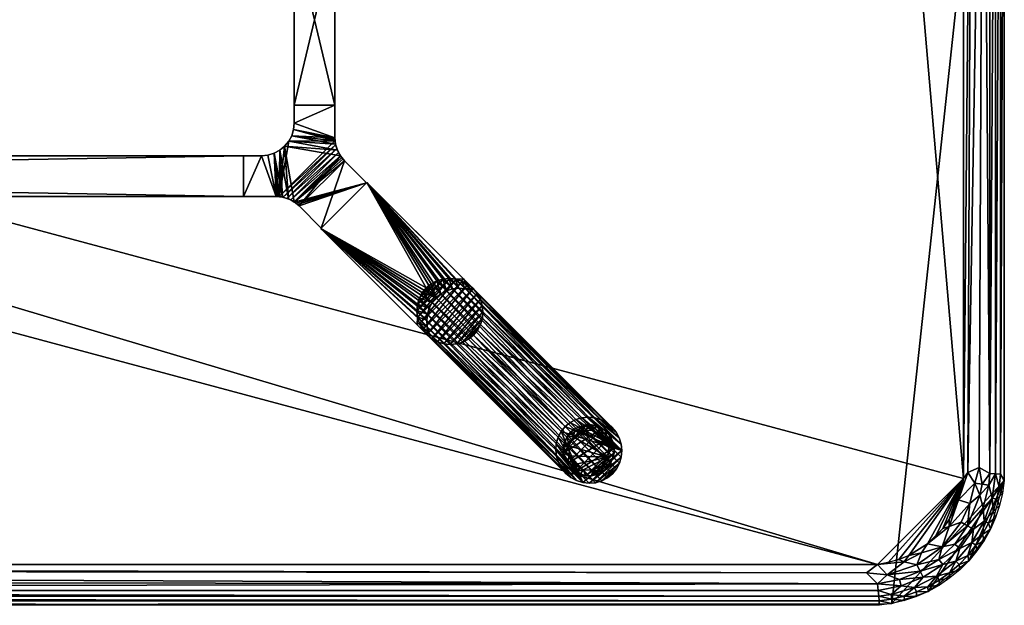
# Model space of a CAD drawing. Header units: inches. Extents: x -1 to 120, y -36 to 1.
# Tile 5 of 6: x 90 to 120, y -36 to -18. Entities that reach past the tile are written whole.
import ezdxf

# ---------------------------------------------------------------- set-up
doc = ezdxf.new("R2010")
doc.units = ezdxf.units.IN
for name, color, linetype in [('AFUTL-3-EDPL', 19, 'Continuous'), ('AFUTL-3-GDPL', 19, 'Continuous'), ('AFUTL-3-HWPT', 4, 'Continuous'), ('AFUTL-3-LGWD', 15, 'Continuous'), ('AFUTL-3-TPWD', 15, 'Continuous')]:
    doc.layers.add(name, color=color, linetype=linetype)

msp = doc.modelspace()

# ---------------------------------------------------------------- meshes
at = {"layer": 'AFUTL-3-EDPL'}
mesh = msp.add_polyface(dxfattribs=at)
corners = [(116.145, -0.279, 29.056), (3.855, -0.279, 29.056), (3.841, -0.132, 29.266), (3.872, -35.541, 28.871), (116.145, -35.719, 29.056), (3.855, -35.719, 29.056), (3.936, -34.872, 28.505), (116.109, -35.338, 28.715), (4.232, -35.227, 28.64), (116.128, -0.457, 28.871), (3.891, -0.661, 28.715), (3.872, -0.457, 28.871), (3.896, -1.253, 28.476), (4.232, -0.997, 28.541), (116.104, -1.253, 28.476), (3.453, -0.188, 29.266), (3.164, -0.593, 28.871), (3.515, -35.49, 28.871), (3.596, -35.067, 28.592), (3.841, -35.866, 29.266), (116.16, -36, 29.547), (3.84, -36, 29.547), (3.481, -35.665, 29.056), (3.354, -34.759, 28.505), (3.451, -0.052, 29.547), (3.451, -35.946, 29.547), (3.453, -35.81, 29.266), (116.064, -1.127, 28.505), (3.553, -35.289, 28.715), (3.073, -1.336, 28.505), (3.596, -0.931, 28.592), (3.84, 0.002, 29.547), (116.159, -0.132, 29.266), (3.222, -0.79, 28.715), (116.159, -35.866, 29.266), (3.896, -34.746, 28.476), (3.242, -34.596, 28.476), (115.768, -35.002, 28.541), (3.481, -0.333, 29.056)]
mesh.append_faces([[corners[k] for k in face] for face in [(9, 10, 11), (12, 13, 14), (22, 17, 5), (15, 24, 2), (25, 26, 21), (17, 28, 3), (35, 6, 36), (30, 10, 13), (26, 22, 19), (38, 15, 1)]], dxfattribs={"vtx0": -1, "vtx1": -1})
mesh.append_faces([[corners[k] for k in face] for face in [(16, 11, 10), (8, 18, 6), (18, 23, 6), (29, 30, 12), (33, 10, 30), (8, 28, 18), (3, 28, 8)]], dxfattribs={"vtx0": -1, "vtx1": -1, "vtx2": -1})
mesh.append_faces([[corners[k] for k in face] for face in [(3, 4, 5), (6, 7, 8), (5, 17, 3), (19, 20, 21), (19, 22, 5), (5, 34, 19), (35, 37, 6), (12, 30, 13), (21, 26, 19)]], dxfattribs={"vtx0": -1, "vtx2": -1})
mesh.append_faces([[corners[k] for k in face] for face in [(0, 1, 2), (15, 2, 1), (27, 13, 10), (8, 7, 3), (24, 31, 2), (32, 2, 31), (9, 11, 1), (38, 1, 11)]], dxfattribs={"vtx1": -1, "vtx2": -1})
mesh = msp.add_polyface(dxfattribs=at)
corners = [(3.855, -35.719, 29.056), (116.145, -35.719, 29.056), (116.159, -35.866, 29.266), (116.128, -0.457, 28.871), (3.855, -0.279, 29.056), (116.145, -0.279, 29.056), (116.064, -1.127, 28.505), (3.891, -0.661, 28.715), (115.768, -0.771, 28.64), (3.872, -35.541, 28.871), (116.109, -35.338, 28.715), (116.128, -35.541, 28.871), (116.104, -34.746, 28.476), (115.768, -35.002, 28.541), (3.896, -34.746, 28.476), (116.547, -35.81, 29.266), (116.836, -35.405, 28.871), (116.485, -0.508, 28.871), (116.404, -0.931, 28.592), (116.159, -0.132, 29.266), (3.84, 0.002, 29.547), (116.16, 0.002, 29.547), (116.519, -0.333, 29.056), (116.646, -1.239, 28.505), (116.549, -35.946, 29.547), (116.549, -0.052, 29.547), (116.547, -0.188, 29.266), (3.936, -34.872, 28.505), (116.447, -0.709, 28.715), (116.16, -36, 29.547), (3.841, -35.866, 29.266), (116.778, -35.209, 28.715), (116.404, -35.067, 28.592), (3.841, -0.132, 29.266), (116.104, -1.253, 28.476), (116.758, -1.402, 28.476), (4.232, -0.997, 28.541), (116.519, -35.665, 29.056)]
mesh.append_faces([[corners[k] for k in face] for face in [(9, 10, 11), (12, 13, 14), (22, 17, 5), (15, 24, 2), (25, 26, 21), (17, 28, 3), (34, 6, 35), (32, 10, 13), (26, 22, 19), (37, 15, 1)]], dxfattribs={"vtx0": -1, "vtx1": -1})
mesh.append_faces([[corners[k] for k in face] for face in [(16, 11, 10), (8, 18, 6), (18, 23, 6), (31, 10, 32), (8, 28, 18), (3, 28, 8)]], dxfattribs={"vtx0": -1, "vtx1": -1, "vtx2": -1})
mesh.append_faces([[corners[k] for k in face] for face in [(3, 4, 5), (6, 7, 8), (5, 17, 3), (19, 20, 21), (19, 22, 5), (5, 33, 19), (34, 36, 6), (12, 32, 13), (21, 26, 19)]], dxfattribs={"vtx0": -1, "vtx2": -1})
mesh.append_faces([[corners[k] for k in face] for face in [(0, 1, 2), (15, 2, 1), (27, 13, 10), (8, 7, 3), (24, 29, 2), (30, 2, 29), (9, 11, 1), (37, 1, 11)]], dxfattribs={"vtx1": -1, "vtx2": -1})
mesh = msp.add_polyface(dxfattribs=at)
corners = [(117.303, -35.731, 29.547), (116.931, -35.856, 29.547), (116.928, -35.718, 29.266), (116.778, -0.79, 28.715), (117.585, -1.404, 28.592), (116.715, -1.006, 28.592), (117.308, -34.754, 28.592), (116.404, -35.067, 28.592), (116.927, -34.662, 28.505), (116.447, -0.709, 28.715), (116.549, -0.052, 29.547), (116.928, -0.28, 29.266), (116.547, -0.188, 29.266), (117.243, -35.452, 29.056), (116.519, -35.665, 29.056), (116.836, -35.405, 28.871), (117.243, -0.546, 29.056), (116.836, -0.593, 28.871), (116.519, -0.333, 29.056), (117.454, -1.607, 28.505), (116.646, -1.239, 28.505), (117.411, -34.955, 28.715), (116.778, -35.209, 28.715), (116.104, -34.746, 28.476), (117.505, -35.137, 28.871), (117.068, -1.531, 28.476), (117.707, -1.214, 28.715), (116.485, -0.508, 28.871), (116.109, -35.338, 28.715), (116.128, -35.541, 28.871), (116.549, -35.946, 29.547), (116.547, -35.81, 29.266), (116.404, -0.931, 28.592), (116.931, -0.142, 29.547), (117.298, -0.408, 29.266), (116.758, -1.402, 28.476), (116.064, -1.127, 28.505), (116.758, -34.596, 28.476), (117.068, -34.468, 28.476)]
mesh.append_faces([[corners[k] for k in face] for face in [(3, 5, 9), (11, 18, 12), (5, 20, 32), (33, 11, 10), (17, 3, 27), (2, 1, 31), (35, 20, 25)]], dxfattribs={"vtx0": -1, "vtx1": -1})
mesh.append_faces([[corners[k] for k in face] for face in [(6, 7, 8), (13, 14, 15), (16, 17, 18), (5, 19, 20), (8, 7, 23), (6, 21, 7), (24, 15, 22), (25, 20, 19), (11, 16, 18), (13, 2, 14), (22, 15, 28), (15, 14, 29), (35, 36, 20)]], dxfattribs={"vtx0": -1, "vtx1": -1, "vtx2": -1})
mesh.append_faces([[corners[k] for k in face] for face in [(3, 4, 5), (10, 11, 12), (17, 26, 3), (27, 3, 9), (9, 5, 32), (18, 17, 27), (33, 34, 11), (8, 37, 38)]], dxfattribs={"vtx0": -1, "vtx2": -1})
mesh.append_faces([[corners[k] for k in face] for face in [(0, 1, 2), (21, 22, 7), (1, 30, 31), (2, 31, 14), (23, 37, 8)]], dxfattribs={"vtx1": -1, "vtx2": -1})
mesh = msp.add_polyface(dxfattribs=at)
corners = [(117.303, -0.267, 29.547), (117.298, -0.408, 29.266), (116.931, -0.142, 29.547), (118.478, -1.882, 28.715), (117.707, -1.214, 28.715), (118.111, -1.251, 28.871), (117.505, -0.861, 28.871), (116.836, -0.593, 28.871), (117.654, -0.571, 29.266), (118.305, -2.636, 28.476), (118.111, -2.362, 28.476), (118.308, -2.422, 28.505), (117.636, -1.887, 28.476), (117.454, -1.607, 28.505), (117.068, -1.531, 28.476), (117.994, -0.767, 29.266), (118.005, -0.617, 29.547), (118.313, -0.994, 29.266), (118.305, -33.362, 28.476), (118.596, -32.758, 28.476), (118.308, -33.577, 28.505), (118.087, -1.799, 28.592), (117.663, -0.426, 29.547), (117.914, -0.891, 29.056), (117.243, -0.546, 29.056), (118.507, -1.358, 29.056), (117.585, -1.404, 28.592), (116.778, -0.79, 28.715), (118.111, -33.636, 28.476), (116.715, -1.006, 28.592), (118.505, -2.281, 28.592), (118.329, -0.838, 29.547), (116.928, -0.28, 29.266)]
mesh.append_faces([[corners[k] for k in face] for face in [(14, 13, 12)]], dxfattribs={"vtx0": -1})
mesh.append_faces([[corners[k] for k in face] for face in [(0, 1, 2), (15, 16, 17), (17, 23, 15), (4, 26, 27), (8, 24, 1), (26, 13, 29), (22, 8, 0), (31, 17, 16), (1, 24, 32), (8, 22, 15), (15, 23, 8)]], dxfattribs={"vtx0": -1, "vtx1": -1})
mesh.append_faces([[corners[k] for k in face] for face in [(21, 4, 3), (25, 23, 17), (8, 23, 24), (5, 23, 25), (23, 6, 24), (23, 5, 6), (11, 13, 26), (30, 11, 21), (30, 21, 3)]], dxfattribs={"vtx0": -1, "vtx1": -1, "vtx2": -1})
mesh.append_faces([[corners[k] for k in face] for face in [(3, 4, 5), (0, 8, 1), (15, 22, 16), (24, 6, 7), (11, 26, 21)]], dxfattribs={"vtx0": -1, "vtx2": -1})
mesh.append_faces([[corners[k] for k in face] for face in [(6, 4, 7)]], dxfattribs={"vtx1": -1})
mesh.append_faces([[corners[k] for k in face] for face in [(9, 10, 11), (12, 13, 11), (18, 19, 20), (21, 26, 4), (28, 18, 20), (10, 12, 11)]], dxfattribs={"vtx1": -1, "vtx2": -1})
mesh.append_faces([[corners[k] for k in face] for face in [(5, 4, 6)]], dxfattribs={"vtx2": -1})
mesh = msp.add_polyface(dxfattribs=at)
corners = [(118.882, -31.917, 28.505), (119.002, -4.23, 28.541), (119.35, -4.059, 28.715), (119.88, -31.964, 29.266), (119.88, -4.034, 29.266), (120, -3.838, 29.547), (118.943, -3.131, 28.592), (119.253, -3.385, 28.715), (119.094, -3.752, 28.592), (119.03, -2.741, 28.715), (119.35, -2.99, 28.871), (119.554, -31.949, 28.871), (119.554, -4.05, 28.871), (119.732, -4.041, 29.056), (119.658, -2.884, 29.266), (119.769, -3.26, 29.266), (119.625, -3.294, 29.056), (118.798, -3.495, 28.505), (118.505, -2.281, 28.592), (119.843, -3.644, 29.266), (119.946, -3.449, 29.547), (118.746, -3.895, 28.476), (118.746, -32.104, 28.476), (119.731, -2.695, 29.547), (119.856, -3.067, 29.547), (119.227, -31.768, 28.64), (119.378, -2.581, 29.056), (118.596, -3.24, 28.476), (118.305, -2.636, 28.476), (119.732, -31.957, 29.056)]
mesh.append_faces([[corners[k] for k in face] for face in [(17, 21, 27)]], dxfattribs={"vtx0": -1})
mesh.append_faces([[corners[k] for k in face] for face in [(6, 17, 18), (21, 1, 22), (11, 2, 12), (10, 12, 7), (14, 23, 15), (8, 2, 1), (15, 24, 19)]], dxfattribs={"vtx0": -1, "vtx1": -1})
mesh.append_faces([[corners[k] for k in face] for face in [(6, 7, 8), (6, 8, 17), (16, 13, 12), (16, 19, 13), (1, 21, 17), (9, 7, 6), (7, 2, 8), (7, 12, 2)]], dxfattribs={"vtx0": -1, "vtx1": -1, "vtx2": -1})
mesh.append_faces([[corners[k] for k in face] for face in [(9, 10, 7), (0, 2, 25), (26, 16, 10), (17, 8, 1)]], dxfattribs={"vtx0": -1, "vtx2": -1})
mesh.append_faces([[corners[k] for k in face] for face in [(19, 20, 4), (27, 28, 17)]], dxfattribs={"vtx1": -1})
mesh.append_faces([[corners[k] for k in face] for face in [(0, 1, 2), (11, 12, 13), (14, 15, 16), (23, 24, 15), (10, 16, 12), (19, 4, 13), (29, 13, 4), (15, 19, 16)]], dxfattribs={"vtx1": -1, "vtx2": -1})
mesh.append_faces([[corners[k] for k in face] for face in [(3, 4, 5), (20, 5, 4), (24, 20, 19)]], dxfattribs={"vtx2": -1})
mesh = msp.add_polyface(dxfattribs=at)
corners = [(119.227, -31.768, 28.64), (119.35, -4.059, 28.715), (119.554, -31.949, 28.871), (119.253, -32.614, 28.715), (118.943, -32.867, 28.592), (119.094, -32.246, 28.592), (119.732, -4.041, 29.056), (119.732, -31.957, 29.056), (119.658, -33.115, 29.266), (119.625, -32.704, 29.056), (119.769, -32.739, 29.266), (118.873, -33.561, 28.715), (119.856, -32.931, 29.547), (119.88, -31.964, 29.266), (120, -3.838, 29.547), (120, -32.16, 29.547), (118.596, -32.758, 28.476), (118.746, -32.104, 28.476), (119.002, -4.23, 28.541), (118.882, -31.917, 28.505), (119.52, -32.308, 28.871), (119.317, -32.278, 28.715), (119.843, -32.354, 29.266), (119.88, -4.034, 29.266), (119.35, -33.008, 28.871), (119.378, -33.417, 29.056), (119.946, -32.549, 29.547), (118.308, -33.577, 28.505)]
mesh.append_faces([[corners[k] for k in face] for face in [(8, 9, 10), (10, 12, 8), (4, 16, 5), (17, 19, 16), (3, 5, 21), (20, 21, 2), (22, 7, 13), (13, 15, 22), (10, 9, 22), (22, 26, 10)]], dxfattribs={"vtx0": -1, "vtx1": -1})
mesh.append_faces([[corners[k] for k in face] for face in [(4, 3, 11), (9, 20, 7), (22, 9, 7), (9, 24, 20), (24, 9, 25), (27, 16, 4), (25, 9, 8), (5, 16, 19), (0, 5, 19), (0, 21, 5), (2, 21, 0)]], dxfattribs={"vtx0": -1, "vtx1": -1, "vtx2": -1})
mesh.append_faces([[corners[k] for k in face] for face in [(3, 4, 5), (2, 6, 7), (13, 14, 15), (17, 18, 19), (20, 3, 21), (7, 23, 13), (22, 15, 26), (11, 3, 24), (7, 20, 2), (10, 26, 12)]], dxfattribs={"vtx0": -1, "vtx2": -1})
mesh.append_faces([[corners[k] for k in face] for face in [(0, 1, 2), (24, 3, 20)]], dxfattribs={"vtx1": -1, "vtx2": -1})
mesh = msp.add_polyface(dxfattribs=at)
corners = [(119.001, -34.07, 29.056), (118.507, -34.64, 29.056), (118.633, -34.25, 28.871), (119.051, -33.663, 28.871), (119.35, -33.008, 28.871), (119.378, -33.417, 29.056), (118.879, -34.464, 29.266), (118.909, -34.631, 29.547), (118.609, -34.747, 29.266), (119.731, -33.303, 29.547), (119.658, -33.115, 29.266), (119.856, -32.931, 29.547), (119.16, -34.329, 29.547), (119.333, -33.826, 29.266), (119.382, -34.006, 29.547), (119.121, -34.156, 29.266), (118.087, -34.2, 28.592), (118.678, -33.448, 28.592), (118.873, -33.561, 28.715), (118.111, -34.747, 28.871), (119.573, -33.663, 29.547), (118.631, -34.909, 29.547), (118.329, -35.16, 29.547), (118.313, -35.004, 29.266), (118.478, -34.116, 28.715), (119.513, -33.478, 29.266), (118.943, -32.867, 28.592), (118.308, -33.577, 28.505)]
mesh.append_faces([[corners[k] for k in face] for face in [(6, 7, 8), (9, 10, 11), (13, 14, 15), (24, 16, 18), (8, 21, 23), (25, 5, 10), (17, 27, 26), (25, 20, 13), (15, 12, 6)]], dxfattribs={"vtx0": -1, "vtx1": -1})
mesh.append_faces([[corners[k] for k in face] for face in [(0, 1, 2), (3, 4, 5), (5, 0, 3), (3, 0, 2), (16, 17, 18), (2, 1, 19), (5, 13, 0), (0, 6, 1), (3, 18, 4), (3, 2, 24)]], dxfattribs={"vtx0": -1, "vtx1": -1, "vtx2": -1})
mesh.append_faces([[corners[k] for k in face] for face in [(12, 7, 6), (20, 14, 13), (21, 22, 23), (6, 8, 1), (13, 15, 0), (24, 18, 3), (8, 23, 1), (25, 10, 9), (17, 26, 18), (7, 21, 8), (14, 12, 15), (9, 20, 25), (25, 13, 5), (15, 6, 0)]], dxfattribs={"vtx1": -1, "vtx2": -1})
mesh = msp.add_polyface(dxfattribs=at)
corners = [(118.633, -34.25, 28.871), (118.111, -34.747, 28.871), (117.985, -34.587, 28.715), (117.454, -34.391, 28.505), (117.308, -34.754, 28.592), (116.927, -34.662, 28.505), (118.087, -34.2, 28.592), (117.914, -35.107, 29.056), (117.654, -35.427, 29.266), (117.243, -35.452, 29.056), (117.411, -34.955, 28.715), (117.505, -35.137, 28.871), (116.778, -35.209, 28.715), (117.994, -35.231, 29.266), (118.005, -35.382, 29.547), (117.636, -34.111, 28.476), (118.308, -33.577, 28.505), (118.111, -33.636, 28.476), (118.478, -34.116, 28.715), (117.298, -35.59, 29.266), (117.303, -35.731, 29.547), (116.928, -35.718, 29.266), (117.663, -35.573, 29.547), (118.678, -33.448, 28.592), (118.507, -34.64, 29.056), (118.313, -35.004, 29.266), (116.836, -35.405, 28.871), (118.329, -35.16, 29.547), (117.068, -34.468, 28.476)]
mesh.append_faces([[corners[k] for k in face] for face in [(10, 11, 12), (13, 14, 8), (19, 20, 21), (2, 1, 10), (8, 22, 19), (25, 27, 13)]], dxfattribs={"vtx0": -1, "vtx1": -1})
mesh.append_faces([[corners[k] for k in face] for face in [(0, 1, 2), (3, 4, 5), (6, 4, 3), (7, 8, 9), (1, 11, 10), (15, 16, 6), (7, 9, 11), (18, 2, 6), (6, 2, 4), (6, 16, 23), (15, 6, 3), (24, 25, 7), (11, 9, 26), (1, 7, 11), (24, 7, 1), (18, 0, 2), (5, 28, 3)]], dxfattribs={"vtx0": -1, "vtx1": -1, "vtx2": -1})
mesh.append_faces([[corners[k] for k in face] for face in [(3, 28, 15)]], dxfattribs={"vtx0": -1, "vtx2": -1})
mesh.append_faces([[corners[k] for k in face] for face in [(15, 17, 16), (13, 8, 7), (14, 22, 8), (19, 21, 9), (2, 10, 4), (22, 20, 19), (27, 14, 13), (8, 19, 9), (25, 13, 7)]], dxfattribs={"vtx1": -1, "vtx2": -1})
at = {"layer": 'AFUTL-3-GDPL'}
mesh = msp.add_polyface(dxfattribs=at)
corners = [(107.322, -32.016), (106.567, -30.815), (107.822, -31.445, 0.531), (107.653, -30.567), (107.022, -30.646, 0.531), (107.9, -31.653), (106.792, -31.676, 0.531), (106.451, -31.322), (107.617, -30.74, 0.531), (106.815, -31.9), (108.016, -31.145), (107.145, -30.451), (106.624, -31.097, 0.531), (107.37, -31.844, 0.531), (106.815, -30.567, 0.177), (107.79, -30.677, 0.177), (106.567, -31.653, 0.177), (107.9, -31.653, 0.177), (107.653, -31.9, 0.177), (106.815, -31.9, 0.177), (106.49, -30.974, 0.177), (107.494, -30.49, 0.177), (108.016, -31.322, 0.177), (107.322, -32.016, 0.177), (107.977, -30.974, 0.177), (106.451, -31.322, 0.177), (107.145, -30.451, 0.177), (107.851, -31.136, 0.531), (107.331, -30.616, 0.531), (106.633, -31.408, 0.531), (106.567, -31.653), (106.815, -30.567), (107.653, -31.9), (107.9, -30.815), (107.059, -31.834, 0.531), (107.647, -31.702, 0.531), (106.765, -30.82, 0.531), (107.727, -30.851, 0.531), (106.677, -30.677, 0.177), (106.974, -31.977, 0.177), (107.145, -32.016), (108.016, -31.322), (106.451, -31.145), (107.322, -30.451), (108.016, -31.145, 0.177), (107.145, -32.016, 0.177), (106.567, -30.815, 0.177), (107.9, -30.815, 0.177), (107.494, -31.977, 0.177), (106.451, -31.145, 0.177), (107.653, -30.567, 0.177), (107.79, -31.79, 0.177)]
mesh.append_faces([[corners[k] for k in face] for face in [(26, 14, 4), (18, 51, 35), (16, 19, 6), (20, 49, 12), (39, 45, 34), (21, 26, 28), (38, 46, 36), (3, 43, 21), (24, 33, 47), (25, 16, 29), (18, 32, 51), (0, 32, 48), (23, 48, 13), (9, 40, 39), (1, 42, 20), (38, 1, 46), (15, 3, 50), (17, 22, 2), (23, 0, 48), (39, 40, 45), (10, 33, 24), (20, 42, 49), (21, 43, 26), (28, 26, 4), (29, 16, 6), (31, 1, 38), (32, 5, 51), (33, 3, 15), (14, 31, 38), (19, 9, 39), (43, 11, 26), (44, 24, 27), (44, 10, 24), (46, 1, 20), (47, 33, 15), (48, 32, 18), (50, 3, 21), (51, 5, 17)]])
mesh.append_faces([[corners[k] for k in face] for face in [(8, 21, 28), (12, 25, 29), (13, 18, 35), (22, 10, 44), (35, 17, 2), (2, 13, 35), (45, 0, 23), (49, 7, 25)]], dxfattribs={"vtx0": -1})
mesh.append_faces([[corners[k] for k in face] for face in [(10, 9, 33), (7, 3, 30), (1, 11, 42), (37, 28, 27), (5, 0, 41), (27, 4, 2), (30, 33, 9), (37, 15, 8), (41, 40, 10), (42, 43, 7)]], dxfattribs={"vtx0": -1, "vtx1": -1})
mesh.append_faces([[corners[k] for k in face] for face in [(2, 12, 29), (2, 36, 12), (2, 34, 13), (2, 6, 34)]], dxfattribs={"vtx0": -1, "vtx2": -1})
mesh.append_faces([[corners[k] for k in face] for face in [(34, 45, 13), (27, 24, 37), (36, 46, 12), (16, 30, 19), (17, 5, 22), (25, 7, 16), (26, 11, 14), (2, 22, 27), (31, 11, 1), (32, 0, 5), (6, 19, 34), (4, 14, 36), (8, 28, 37), (40, 0, 45), (41, 10, 22), (42, 7, 49), (47, 15, 37), (48, 18, 13), (49, 25, 12), (50, 21, 8), (51, 17, 35)]], dxfattribs={"vtx1": -1})
mesh.append_faces([[corners[k] for k in face] for face in [(40, 9, 10), (43, 3, 7), (28, 4, 27), (29, 6, 2), (3, 33, 30), (4, 36, 2), (0, 40, 41), (11, 43, 42)]], dxfattribs={"vtx1": -1, "vtx2": -1})
mesh.append_faces([[corners[k] for k in face] for face in [(24, 47, 37), (22, 44, 27), (11, 31, 14), (7, 30, 16), (5, 41, 22), (15, 50, 8), (30, 9, 19), (14, 38, 36), (19, 39, 34), (45, 23, 13), (46, 20, 12)]], dxfattribs={"vtx2": -1})
at = {"layer": 'AFUTL-3-HWPT'}
mesh = msp.add_polyface(dxfattribs=at)
corners = [(98.183, -15.375, 26.476), (99.433, -15.375, 26.476), (99.433, -20.625, 26.476), (98.183, -20.625, 26.476), (99.433, -15.375, 28.476), (99.433, -20.625, 28.476), (98.183, -20.625, 28.476), (98.183, -15.375, 28.476)]
mesh.append_faces([[corners[k] for k in face] for face in [(3, 1, 2), (1, 5, 2), (6, 2, 5), (3, 7, 0), (5, 7, 6), (0, 4, 1)]], dxfattribs={"vtx0": -1})
mesh.append_faces([[corners[k] for k in face] for face in [(0, 1, 3), (4, 5, 1), (3, 2, 6), (6, 7, 3), (4, 7, 5), (7, 4, 0)]], dxfattribs={"vtx1": -1})
mesh = msp.add_polyface(dxfattribs=at)
corners = [(99.015, -24.407, 26.508), (99.015, -24.407, 28.476), (98.334, -23.726, 28.476), (98.334, -23.726, 26.486), (100.407, -23.015, 28.476), (100.407, -23.015, 26.508), (99.726, -22.334, 26.486), (99.726, -22.334, 28.476), (96.625, -23.433, 28.476), (96.625, -23.433, 26.476), (97.627, -23.433, 26.476), (97.627, -23.433, 28.476), (96.625, -22.183, 28.476), (96.625, -22.183, 26.476), (98.182, -23.601, 28.476), (98.009, -23.509, 28.476), (97.822, -23.452, 28.476), (97.657, -23.433, 26.476), (97.688, -23.435, 26.476), (97.719, -23.437, 26.476), (97.841, -23.456, 26.477), (97.962, -23.491, 26.477), (98.079, -23.541, 26.479), (98.187, -23.605, 26.481), (98.239, -23.642, 26.483), (98.288, -23.682, 26.484), (99.433, -21.627, 28.476), (99.452, -21.822, 28.476), (99.509, -22.009, 28.476), (99.601, -22.182, 28.476), (99.682, -22.288, 26.484), (99.642, -22.239, 26.483), (99.605, -22.187, 26.481), (99.541, -22.079, 26.479), (99.491, -21.962, 26.477), (99.456, -21.841, 26.477), (99.437, -21.719, 26.476), (99.435, -21.688, 26.476), (99.433, -21.657, 26.476), (99.433, -21.627, 26.476), (97.183, -22.183, 28.476), (97.183, -22.183, 26.476), (99.433, -20.625, 28.476), (98.183, -20.625, 28.476), (98.183, -21.183, 28.476), (98.164, -21.378, 28.476), (98.107, -21.566, 28.476), (98.014, -21.738, 28.476), (97.89, -21.89, 28.476), (97.738, -22.014, 28.476), (97.566, -22.107, 28.476), (97.378, -22.164, 28.476), (99.433, -20.625, 26.476), (98.183, -21.183, 26.476), (98.164, -21.378, 26.476), (98.107, -21.566, 26.476), (98.014, -21.738, 26.476), (97.89, -21.89, 26.476), (97.738, -22.014, 26.476), (97.566, -22.107, 26.476), (97.378, -22.164, 26.476), (98.183, -20.625, 26.476)]
mesh.append_faces([[corners[k] for k in face] for face in [(1, 5, 4), (9, 12, 13), (44, 42, 43), (60, 40, 51), (59, 51, 50), (58, 50, 49), (57, 49, 48), (56, 48, 47), (55, 47, 46), (54, 46, 45), (53, 43, 61), (41, 9, 13), (42, 61, 43)]], dxfattribs={"vtx0": -1})
mesh.append_faces([[corners[k] for k in face] for face in [(0, 2, 3), (8, 10, 11), (14, 24, 2), (15, 22, 14), (22, 15, 21), (21, 16, 20), (20, 16, 19), (19, 11, 18), (18, 11, 17), (17, 11, 10), (27, 36, 26), (28, 34, 27), (34, 28, 33), (33, 29, 32), (32, 29, 31), (31, 7, 30), (30, 7, 6), (13, 40, 41), (1, 7, 2), (2, 29, 14), (14, 48, 15), (15, 49, 16), (16, 50, 11), (48, 28, 47), (47, 27, 46), (46, 26, 45), (45, 26, 44), (52, 26, 39), (41, 40, 60), (32, 22, 33), (33, 21, 34), (34, 20, 35), (35, 19, 36), (18, 59, 19), (59, 10, 60), (60, 10, 41), (53, 39, 54), (5, 23, 6), (6, 23, 30), (30, 23, 31), (31, 23, 32)]], dxfattribs={"vtx0": -1, "vtx1": -1})
mesh.append_faces([[corners[k] for k in face] for face in [(14, 29, 48), (19, 56, 36)]], dxfattribs={"vtx0": -1, "vtx1": -1, "vtx2": -1})
mesh.append_faces([[corners[k] for k in face] for face in [(7, 5, 6), (2, 24, 25), (2, 25, 3), (14, 22, 23), (14, 23, 24), (21, 15, 16), (19, 16, 11), (26, 36, 37), (26, 37, 38), (27, 34, 35), (27, 35, 36), (33, 28, 29), (31, 29, 7), (2, 7, 29), (15, 48, 49), (16, 49, 50), (11, 50, 51), (11, 51, 40), (47, 28, 27), (46, 27, 26), (44, 26, 42), (40, 8, 11), (53, 45, 44), (33, 22, 21), (34, 21, 20), (35, 20, 19), (19, 59, 58), (19, 58, 57), (59, 17, 10), (41, 10, 9), (36, 56, 55), (36, 55, 54), (54, 39, 38), (54, 38, 37), (53, 52, 39), (5, 3, 25), (5, 25, 24)]], dxfattribs={"vtx0": -1, "vtx2": -1})
mesh.append_faces([[corners[k] for k in face] for face in [(1, 2, 0), (4, 5, 7), (9, 10, 8), (0, 5, 1), (8, 12, 9), (12, 40, 13), (12, 8, 40), (42, 26, 52), (60, 51, 59), (59, 50, 58), (58, 49, 57), (57, 48, 56), (56, 47, 55), (55, 46, 54), (54, 45, 53), (61, 52, 53), (0, 3, 5), (52, 61, 42)]], dxfattribs={"vtx1": -1})
mesh.append_faces([[corners[k] for k in face] for face in [(38, 39, 26), (29, 28, 48), (44, 43, 53), (23, 22, 32), (18, 17, 59), (57, 56, 19), (37, 36, 54), (24, 23, 5)]], dxfattribs={"vtx1": -1, "vtx2": -1})
mesh.append_faces([[corners[k] for k in face] for face in [(1, 4, 7)]], dxfattribs={"vtx2": -1})
mesh = msp.add_polyface(dxfattribs=at)
corners = [(23.375, -23.433, 26.476), (23.375, -22.183, 26.476), (96.625, -22.183, 26.476), (96.625, -23.433, 26.476), (23.375, -22.183, 28.476), (96.625, -22.183, 28.476), (96.625, -23.433, 28.476), (23.375, -23.433, 28.476)]
mesh.append_faces([[corners[k] for k in face] for face in [(3, 1, 2), (5, 1, 4), (2, 6, 3), (7, 3, 6), (7, 5, 4), (0, 4, 1)]], dxfattribs={"vtx0": -1})
mesh.append_faces([[corners[k] for k in face] for face in [(0, 1, 3), (2, 1, 5), (5, 6, 2), (0, 3, 7), (6, 5, 7), (7, 4, 0)]], dxfattribs={"vtx1": -1})
mesh = msp.add_polyface(dxfattribs=at)
corners = [(100.418, -23.004, 28.476), (99.004, -24.418, 28.476), (101.966, -27.38, 28.476), (102.025, -27.321, 28.476), (101.971, -27.133, 28.476), (101.953, -26.939, 28.476), (101.973, -26.746, 28.476), (102.03, -26.561, 28.476), (102.121, -26.391, 28.476), (102.243, -26.243, 28.476), (102.391, -26.121, 28.476), (102.561, -26.03, 28.476), (102.746, -25.973, 28.476), (102.939, -25.953, 28.476), (103.133, -25.971, 28.476), (103.321, -26.025, 28.476), (103.38, -25.966, 28.476), (99.004, -24.418, 26.476), (102.266, -27.681, 26.476), (103.681, -26.267, 26.476), (100.418, -23.004, 26.476), (102.325, -27.622, 26.476), (103.622, -26.325, 26.476), (103.434, -26.271, 26.476), (103.24, -26.254, 26.476), (103.047, -26.274, 26.476), (102.862, -26.33, 26.476), (102.692, -26.421, 26.476), (102.543, -26.543, 26.476), (102.421, -26.692, 26.476), (102.33, -26.862, 26.476), (102.274, -27.047, 26.476), (102.254, -27.24, 26.476), (102.271, -27.434, 26.476)]
mesh.append_faces([[corners[k] for k in face] for face in [(17, 2, 1), (16, 20, 0), (3, 18, 21), (16, 22, 19), (23, 19, 22), (3, 33, 4), (4, 32, 5), (5, 31, 6), (6, 30, 7), (7, 29, 8), (8, 28, 9), (10, 28, 27), (11, 27, 26), (12, 26, 25), (13, 25, 24), (14, 24, 23), (15, 23, 22), (1, 20, 17)]], dxfattribs={"vtx0": -1})
mesh.append_faces([[corners[k] for k in face] for face in [(1, 9, 0), (2, 4, 1), (33, 17, 32), (32, 17, 31), (31, 17, 30), (30, 17, 29), (29, 17, 28), (28, 20, 27), (27, 20, 26), (26, 20, 25), (25, 20, 24), (24, 20, 23)]], dxfattribs={"vtx0": -1, "vtx1": -1})
mesh.append_faces([[corners[k] for k in face] for face in [(0, 9, 10), (0, 10, 11), (1, 4, 5), (1, 5, 6), (1, 7, 8), (1, 8, 9), (0, 12, 13), (0, 13, 14), (14, 16, 0), (33, 18, 17), (28, 17, 20), (23, 20, 19)]], dxfattribs={"vtx0": -1, "vtx2": -1})
mesh.append_faces([[corners[k] for k in face] for face in [(15, 16, 14), (18, 2, 17), (19, 20, 16), (2, 18, 3), (15, 22, 16), (21, 18, 33), (21, 33, 3), (9, 28, 10), (10, 27, 11), (11, 26, 12), (12, 25, 13), (13, 24, 14), (14, 23, 15), (0, 20, 1)]], dxfattribs={"vtx1": -1})
mesh.append_faces([[corners[k] for k in face] for face in [(6, 7, 1), (11, 12, 0)]], dxfattribs={"vtx1": -1, "vtx2": -1})
mesh.append_faces([[corners[k] for k in face] for face in [(2, 3, 4), (4, 33, 32), (5, 32, 31), (6, 31, 30), (7, 30, 29), (8, 29, 28)]], dxfattribs={"vtx2": -1})
at = {"layer": 'AFUTL-3-LGWD'}
mesh = msp.add_polyface(dxfattribs=at)
corners = [(106.508, -30.508, 0.098), (106.66, -30.383, 0.098), (106.835, -30.291, 0.098), (107.025, -30.236, 0.098), (107.222, -30.218, 0.098), (107.421, -30.24, 0.098), (107.612, -30.3, 0.098), (107.788, -30.396, 0.098), (107.944, -30.524, 0.098), (108.071, -30.679, 0.098), (108.167, -30.856, 0.098), (108.227, -31.047, 0.098), (108.249, -31.245, 0.098), (108.231, -31.443, 0.098), (108.176, -31.632, 0.098), (108.084, -31.807, 0.098), (107.959, -31.959, 0.098), (107.807, -32.084, 0.098), (107.632, -32.176, 0.098), (107.443, -32.231, 0.098), (107.245, -32.249, 0.098), (107.047, -32.227, 0.098), (106.855, -32.167, 0.098), (106.679, -32.071, 0.098), (106.524, -31.944, 0.098), (106.396, -31.788, 0.098), (106.3, -31.612, 0.098), (106.24, -31.421, 0.098), (106.218, -31.222, 0.098), (106.236, -31.025, 0.098), (106.291, -30.835, 0.098), (106.383, -30.66, 0.098), (103.695, -27.695, 28.472), (103.819, -27.542, 28.472), (103.911, -27.368, 28.472), (103.967, -27.178, 28.472), (103.984, -26.98, 28.472), (103.963, -26.782, 28.472), (103.903, -26.591, 28.472), (103.807, -26.414, 28.472), (103.679, -26.259, 28.472), (103.524, -26.131, 28.472), (103.347, -26.035, 28.472), (103.156, -25.976, 28.472), (102.958, -25.954, 28.472), (102.76, -25.971, 28.472), (102.57, -26.027, 28.472), (102.396, -26.119, 28.472), (102.243, -26.243, 28.472), (102.119, -26.396, 28.472), (102.027, -26.57, 28.472), (101.971, -26.76, 28.472), (101.954, -26.958, 28.472), (101.976, -27.156, 28.472), (102.035, -27.347, 28.472), (102.131, -27.524, 28.472), (102.259, -27.679, 28.472), (102.414, -27.807, 28.472), (102.591, -27.903, 28.472), (102.782, -27.963, 28.472), (102.98, -27.984, 28.472), (103.178, -27.967, 28.472), (103.368, -27.911, 28.472), (103.542, -27.819, 28.472)]
mesh.append_faces([[corners[k] for k in face] for face in [(45, 2, 46), (43, 4, 44), (41, 6, 42), (39, 8, 40), (37, 10, 38), (35, 12, 36), (33, 14, 34), (33, 63, 32)]], dxfattribs={"vtx0": -1})
mesh.append_faces([[corners[k] for k in face] for face in [(0, 47, 1), (46, 1, 47), (44, 3, 45), (42, 5, 43), (40, 7, 41), (38, 9, 39), (36, 11, 37), (34, 13, 35), (32, 15, 33), (63, 17, 32), (61, 19, 62), (59, 21, 60), (57, 23, 58), (55, 25, 56), (53, 27, 54), (51, 29, 52), (49, 31, 50), (34, 63, 33), (35, 62, 34), (36, 61, 35), (37, 60, 36), (38, 59, 37), (39, 58, 38), (40, 57, 39), (41, 56, 40), (42, 55, 41), (43, 54, 42), (44, 53, 43), (45, 52, 44), (46, 51, 45), (47, 50, 46), (22, 27, 21), (23, 26, 22), (13, 20, 12), (14, 19, 13), (15, 18, 14), (12, 4, 11), (5, 11, 4), (6, 10, 5), (7, 9, 6)]], dxfattribs={"vtx0": -1, "vtx1": -1})
mesh.append_faces([[corners[k] for k in face] for face in [(21, 31, 12)]], dxfattribs={"vtx0": -1, "vtx1": -1, "vtx2": -1})
mesh.append_faces([[corners[k] for k in face] for face in [(12, 0, 1), (21, 28, 29), (12, 20, 21), (12, 1, 2)]], dxfattribs={"vtx0": -1, "vtx2": -1})
mesh.append_faces([[corners[k] for k in face] for face in [(48, 47, 0), (2, 1, 46), (4, 3, 44), (6, 5, 42), (8, 7, 40), (10, 9, 38), (12, 11, 36), (14, 13, 34), (16, 15, 32), (62, 18, 63), (60, 20, 61), (58, 22, 59), (56, 24, 57), (54, 26, 55), (52, 28, 53), (50, 30, 51), (48, 49, 47), (24, 25, 23), (16, 17, 15), (8, 9, 7)]], dxfattribs={"vtx1": -1})
mesh.append_faces([[corners[k] for k in face] for face in [(3, 2, 45), (5, 4, 43), (7, 6, 41), (9, 8, 39), (11, 10, 37), (13, 12, 35), (15, 14, 33), (18, 17, 63), (20, 19, 61), (22, 21, 59), (24, 23, 57), (26, 25, 55), (28, 27, 53), (30, 29, 51), (0, 31, 49), (62, 63, 34), (61, 62, 35), (60, 61, 36), (59, 60, 37), (58, 59, 38), (57, 58, 39), (56, 57, 40), (55, 56, 41), (54, 55, 42), (53, 54, 43), (52, 53, 44), (51, 52, 45), (50, 51, 46), (49, 50, 47), (31, 0, 12), (30, 31, 21), (29, 30, 21), (27, 28, 21), (26, 27, 22), (25, 26, 23), (19, 20, 13), (18, 19, 14), (17, 18, 15), (3, 4, 12), (2, 3, 12), (10, 11, 5), (9, 10, 6)]], dxfattribs={"vtx1": -1, "vtx2": -1})
mesh.append_faces([[corners[k] for k in face] for face in [(49, 48, 0), (17, 16, 32), (19, 18, 62), (21, 20, 60), (23, 22, 58), (25, 24, 56), (27, 26, 54), (29, 28, 52), (31, 30, 50)]], dxfattribs={"vtx2": -1})
at = {"layer": 'AFUTL-3-TPWD'}
mesh = msp.add_polyface(dxfattribs=at)
corners = [(3.84, 0.002, 29.547), (3.84, -36, 29.547), (120, -32.16, 29.547), (3.896, -34.746, 28.476), (3.896, -1.253, 28.476), (118.746, -32.104, 28.476), (116.549, -0.052, 29.547), (116.549, -35.946, 29.547), (118.746, -3.895, 28.476), (0.054, -3.449, 29.547), (0.054, -32.549, 29.547), (120, -3.838, 29.547), (117.887, -2.111, 28.476), (2.113, -2.111, 28.476), (117.887, -33.887, 28.476), (2.113, -33.887, 28.476), (116.104, -1.253, 28.476), (1.254, -3.895, 28.476), (116.104, -34.746, 28.476), (1.254, -32.104, 28.476), (119.573, -2.336, 29.547), (2.337, -0.426, 29.547), (119.573, -33.663, 29.547), (2.337, -35.573, 29.547), (118.468, -33.068, 28.476), (117.068, -1.531, 28.476), (2.932, -34.468, 28.476), (1.532, -2.93, 28.476), (118.468, -2.93, 28.476), (1.532, -33.068, 28.476), (2.932, -1.531, 28.476), (117.068, -34.468, 28.476), (0.427, -33.663, 29.547), (117.663, -35.573, 29.547), (117.663, -0.426, 29.547), (0.427, -2.336, 29.547), (118.631, -1.089, 29.547), (1.369, -34.909, 29.547), (1.091, -1.367, 29.547), (118.909, -34.631, 29.547), (1.311, -32.435, 28.476), (3.565, -1.309, 28.476), (116.435, -34.689, 28.476), (118.689, -3.563, 28.476), (3.565, -34.689, 28.476), (1.311, -3.563, 28.476), (116.435, -1.309, 28.476), (118.689, -32.435, 28.476), (1.404, -32.758, 28.476), (3.242, -1.402, 28.476), (116.758, -34.596, 28.476), (118.596, -3.24, 28.476), (1.404, -3.24, 28.476), (116.758, -1.402, 28.476), (118.596, -32.758, 28.476), (3.242, -34.596, 28.476), (118.111, -33.636, 28.476), (1.889, -2.362, 28.476), (2.364, -34.111, 28.476), (117.636, -1.887, 28.476), (117.636, -34.111, 28.476), (1.889, -33.636, 28.476), (118.111, -2.362, 28.476), (2.364, -1.887, 28.476), (117.362, -1.693, 28.476), (118.305, -33.362, 28.476)]
mesh.append_faces([[corners[k] for k in face] for face in [(38, 0, 21), (1, 37, 23), (2, 39, 22), (4, 49, 41), (55, 3, 44)]], dxfattribs={"vtx0": -1})
mesh.append_faces([[corners[k] for k in face] for face in [(10, 0, 9), (11, 7, 2), (5, 16, 8), (17, 3, 19), (48, 3, 29), (58, 3, 26), (29, 3, 61), (9, 0, 35), (35, 0, 38), (19, 3, 40), (26, 3, 55), (40, 3, 48), (15, 3, 58), (61, 3, 15)]], dxfattribs={"vtx0": -1, "vtx1": -1})
mesh.append_faces([[corners[k] for k in face] for face in [(11, 6, 1), (1, 6, 10), (4, 18, 17), (5, 18, 4)]], dxfattribs={"vtx0": -1, "vtx1": -1, "vtx2": -1})
mesh.append_faces([[corners[k] for k in face] for face in [(17, 18, 3), (10, 6, 0), (11, 1, 7), (5, 4, 16), (8, 53, 25), (2, 33, 39), (8, 25, 64), (4, 27, 57), (8, 62, 28), (5, 60, 31), (1, 10, 32), (2, 7, 33), (11, 34, 6), (4, 30, 49), (5, 42, 18), (8, 28, 51), (4, 17, 45), (8, 16, 46), (5, 54, 24), (5, 50, 42), (4, 45, 52), (5, 56, 14), (8, 59, 12), (8, 12, 62), (4, 13, 63), (5, 65, 56)]], dxfattribs={"vtx0": -1, "vtx2": -1})
mesh.append_faces([[corners[k] for k in face] for face in [(52, 27, 4), (31, 50, 5), (32, 37, 1), (24, 65, 5), (63, 30, 4), (36, 34, 11), (46, 53, 8), (57, 13, 4), (14, 60, 5), (64, 59, 8)]], dxfattribs={"vtx1": -1, "vtx2": -1})
mesh.append_faces([[corners[k] for k in face] for face in [(11, 20, 36), (51, 43, 8), (5, 47, 54)]], dxfattribs={"vtx2": -1})

doc.saveas('drawing.dxf')
